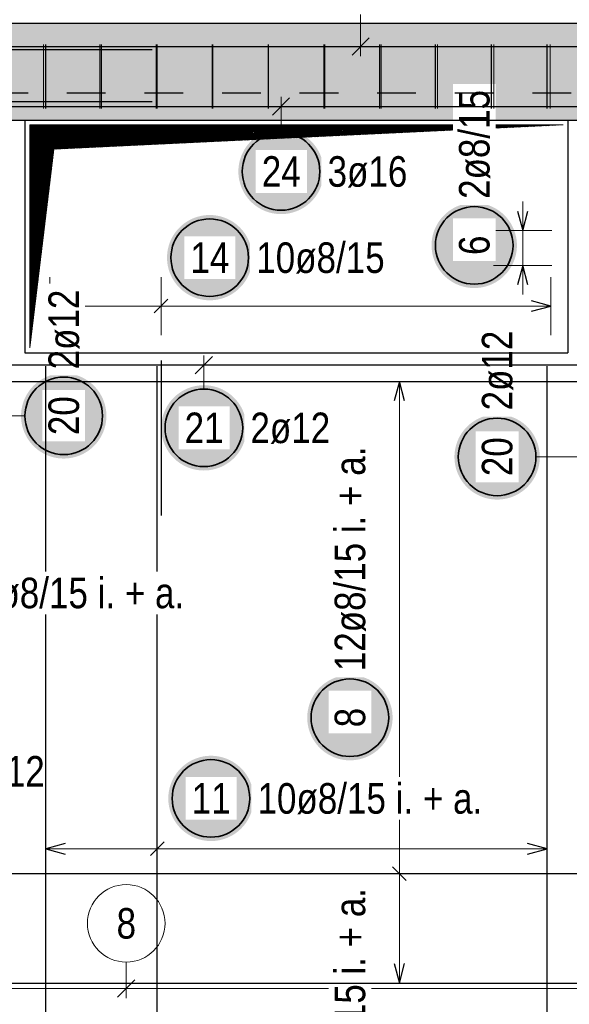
# Model space of a CAD drawing. Header units: millimetres. Extents: x -4.8 to 37.2, y -12 to 28.3.
# Tile 26 of 82: x 9.3 to 10.7, y 16.1 to 18.6. Entities that reach past the tile are written whole.
import ezdxf

# ---------------------------------------------------------------- set-up
doc = ezdxf.new("R2010")
doc.units = ezdxf.units.MM
doc.linetypes.add('HIDDEN', pattern=[0.375, 0.25, -0.125])
doc.layers.add('Achsen', color=7, linetype='Continuous', lineweight=20)
doc.layers.add('nplo Bewehrung', color=7, linetype='Continuous', lineweight=20)
doc.styles.add('Arial Narrow', font='ARIALN.TTF')

msp = doc.modelspace()

# ---------------------------------------------------------------- hatches: boundary and pattern name
at = {"lineweight": 13, "true_color": 0xd7ffd7}
msp.add_hatch(color=254, dxfattribs=at).paths.add_polyline_path([(23.126866, 18.3798), (23.126866, 18.6298), (8.622644, 18.6298), (8.622644, 18.3798)])
at = {"lineweight": 25, "true_color": 0xffffff}
for points in [[(10.08479, 18.247305), (10.084723, 18.251144), (10.084522, 18.254979), (10.084188, 18.258804), (10.08372, 18.262614), (10.083119, 18.266407), (10.082387, 18.270176), (10.081523, 18.273917), (10.080529, 18.277626), (10.079407, 18.281297), (10.078156, 18.284928), (10.076781, 18.288512), (10.07528, 18.292046), (10.073658, 18.295526), (10.071915, 18.298947), (10.070053, 18.302305), (10.068076, 18.305597), (10.065984, 18.308817), (10.063782, 18.311962), (10.061471, 18.315028), (10.059055, 18.318012), (10.056536, 18.32091), (10.053918, 18.323718), (10.051203, 18.326433), (10.048395, 18.329051), (10.045497, 18.33157), (10.042513, 18.333987), (10.039447, 18.336297), (10.036302, 18.3385), (10.033081, 18.340591), (10.02979, 18.342568), (10.026432, 18.34443), (10.023011, 18.346173), (10.019531, 18.347795), (10.015997, 18.349296), (10.012413, 18.350672), (10.008782, 18.351922), (10.00511, 18.353044), (10.001402, 18.354038), (9.997661, 18.354902), (9.993892, 18.355634), (9.990099, 18.356235), (9.986288, 18.356703), (9.982463, 18.357037), (9.978629, 18.357238), (9.97479, 18.357305), (9.970951, 18.357238), (9.967117, 18.357037), (9.963292, 18.356703), (9.959481, 18.356235), (9.955689, 18.355634), (9.95192, 18.354902), (9.948179, 18.354038), (9.94447, 18.353044), (9.940798, 18.351922), (9.937168, 18.350672), (9.933584, 18.349296), (9.930049, 18.347795), (9.926569, 18.346173), (9.923148, 18.34443), (9.91979, 18.342568), (9.916499, 18.340591), (9.913279, 18.3385), (9.910134, 18.336297), (9.907068, 18.333987), (9.904084, 18.33157), (9.901186, 18.329051), (9.898378, 18.326433), (9.895663, 18.323718), (9.893044, 18.32091), (9.890525, 18.318012), (9.888109, 18.315028), (9.885798, 18.311962), (9.883596, 18.308817), (9.881505, 18.305597), (9.879527, 18.302305), (9.877666, 18.298947), (9.875923, 18.295526), (9.8743, 18.292046), (9.8728, 18.288512), (9.871424, 18.284928), (9.870174, 18.281297), (9.869051, 18.277626), (9.868058, 18.273917), (9.867194, 18.270176), (9.866461, 18.266407), (9.865861, 18.262614), (9.865393, 18.258804), (9.865058, 18.254979), (9.864857, 18.251144), (9.86479, 18.247305), (9.864857, 18.243466), (9.865058, 18.239632), (9.865393, 18.235807), (9.865861, 18.231996), (9.866461, 18.228204), (9.867194, 18.224435), (9.868058, 18.220694), (9.869051, 18.216985), (9.870174, 18.213314), (9.871424, 18.209683), (9.8728, 18.206099), (9.8743, 18.202564), (9.875923, 18.199085), (9.877666, 18.195664), (9.879527, 18.192305), (9.881505, 18.189014), (9.883596, 18.185794), (9.885798, 18.182649), (9.888109, 18.179583), (9.890525, 18.176599), (9.893044, 18.173701), (9.895663, 18.170893), (9.898378, 18.168178), (9.901186, 18.16556), (9.904084, 18.163041), (9.907068, 18.160624), (9.910134, 18.158314), (9.913279, 18.156111), (9.916499, 18.15402), (9.91979, 18.152043), (9.923148, 18.150181), (9.926569, 18.148438), (9.930049, 18.146815), (9.933584, 18.145315), (9.937168, 18.143939), (9.940798, 18.142689), (9.94447, 18.141567), (9.948179, 18.140573), (9.95192, 18.139709), (9.955689, 18.138977), (9.959481, 18.138376), (9.963292, 18.137908), (9.967117, 18.137573), (9.970951, 18.137372), (9.97479, 18.137305), (9.978629, 18.137372), (9.982463, 18.137573), (9.986288, 18.137908), (9.990099, 18.138376), (9.993892, 18.138977), (9.997661, 18.139709), (10.001402, 18.140573), (10.00511, 18.141567), (10.008782, 18.142689), (10.012413, 18.143939), (10.015997, 18.145315), (10.019531, 18.146815), (10.023011, 18.148438), (10.026432, 18.150181), (10.02979, 18.152043), (10.033081, 18.15402), (10.036302, 18.156111), (10.039447, 18.158314), (10.042513, 18.160624), (10.045497, 18.163041), (10.048395, 18.16556), (10.051203, 18.168178), (10.053918, 18.170893), (10.056536, 18.173701), (10.059055, 18.176599), (10.061471, 18.179583), (10.063782, 18.182649), (10.065984, 18.185794), (10.068076, 18.189014), (10.070053, 18.192305), (10.071915, 18.195664), (10.073658, 18.199085), (10.07528, 18.202564), (10.076781, 18.206099), (10.078156, 18.209683), (10.079407, 18.213314), (10.080529, 18.216985), (10.081523, 18.220694), (10.082387, 18.224435), (10.083119, 18.228204), (10.08372, 18.231996), (10.084188, 18.235807), (10.084522, 18.239632)], [(10.582824, 18.056606), (10.582757, 18.060445), (10.582556, 18.064279), (10.582221, 18.068104), (10.581753, 18.071915), (10.581153, 18.075707), (10.58042, 18.079476), (10.579556, 18.083218), (10.578562, 18.086926), (10.57744, 18.090598), (10.57619, 18.094228), (10.574814, 18.097813), (10.573314, 18.101347), (10.571691, 18.104827), (10.569948, 18.108248), (10.568086, 18.111606), (10.566109, 18.114897), (10.564018, 18.118117), (10.561816, 18.121263), (10.559505, 18.124329), (10.557089, 18.127313), (10.55457, 18.130211), (10.551951, 18.133019), (10.549236, 18.135734), (10.546428, 18.138352), (10.54353, 18.140871), (10.540546, 18.143287), (10.53748, 18.145598), (10.534335, 18.1478), (10.531115, 18.149891), (10.527824, 18.151869), (10.524466, 18.15373), (10.521044, 18.155473), (10.517565, 18.157096), (10.51403, 18.158596), (10.510446, 18.159972), (10.506816, 18.161222), (10.503144, 18.162345), (10.499435, 18.163339), (10.495694, 18.164202), (10.491925, 18.164935), (10.488133, 18.165536), (10.484322, 18.166004), (10.480497, 18.166338), (10.476663, 18.166539), (10.472824, 18.166606), (10.468985, 18.166539), (10.46515, 18.166338), (10.461326, 18.166004), (10.457515, 18.165536), (10.453722, 18.164935), (10.449953, 18.164202), (10.446212, 18.163339), (10.442504, 18.162345), (10.438832, 18.161222), (10.435201, 18.159972), (10.431617, 18.158596), (10.428083, 18.157096), (10.424603, 18.155473), (10.421182, 18.15373), (10.417824, 18.151869), (10.414533, 18.149891), (10.411312, 18.1478), (10.408167, 18.145598), (10.405101, 18.143287), (10.402117, 18.140871), (10.399219, 18.138352), (10.396411, 18.135734), (10.393696, 18.133019), (10.391078, 18.130211), (10.388559, 18.127313), (10.386142, 18.124329), (10.383832, 18.121263), (10.38163, 18.118117), (10.379538, 18.114897), (10.377561, 18.111606), (10.375699, 18.108248), (10.373956, 18.104827), (10.372334, 18.101347), (10.370833, 18.097813), (10.369457, 18.094228), (10.368207, 18.090598), (10.367085, 18.086926), (10.366091, 18.083218), (10.365227, 18.079476), (10.364495, 18.075707), (10.363894, 18.071915), (10.363426, 18.068104), (10.363092, 18.064279), (10.362891, 18.060445), (10.362824, 18.056606), (10.362891, 18.052767), (10.363092, 18.048933), (10.363426, 18.045108), (10.363894, 18.041297), (10.364495, 18.037505), (10.365227, 18.033736), (10.366091, 18.029995), (10.367085, 18.026286), (10.368207, 18.022614), (10.369457, 18.018984), (10.370833, 18.015399), (10.372334, 18.011865), (10.373956, 18.008385), (10.375699, 18.004964), (10.377561, 18.001606), (10.379538, 17.998315), (10.38163, 17.995095), (10.383832, 17.99195), (10.386142, 17.988883), (10.388559, 17.9859), (10.391078, 17.983002), (10.393696, 17.980194), (10.396411, 17.977479), (10.399219, 17.97486), (10.402117, 17.972341), (10.405101, 17.969925), (10.408167, 17.967614), (10.411312, 17.965412), (10.414533, 17.963321), (10.417824, 17.961343), (10.421182, 17.959482), (10.424603, 17.957739), (10.428083, 17.956116), (10.431617, 17.954616), (10.435201, 17.95324), (10.438832, 17.95199), (10.442504, 17.950867), (10.446212, 17.949874), (10.449953, 17.94901), (10.453722, 17.948277), (10.457515, 17.947677), (10.461326, 17.947209), (10.46515, 17.946874), (10.468985, 17.946673), (10.472824, 17.946606), (10.476663, 17.946673), (10.480497, 17.946874), (10.484322, 17.947209), (10.488133, 17.947677), (10.491925, 17.948277), (10.495694, 17.94901), (10.499435, 17.949874), (10.503144, 17.950867), (10.506816, 17.95199), (10.510446, 17.95324), (10.51403, 17.954616), (10.517565, 17.956116), (10.521044, 17.957739), (10.524466, 17.959482), (10.527824, 17.961343), (10.531115, 17.963321), (10.534335, 17.965412), (10.53748, 17.967614), (10.540546, 17.969925), (10.54353, 17.972341), (10.546428, 17.97486), (10.549236, 17.977479), (10.551951, 17.980194), (10.55457, 17.983002), (10.557089, 17.9859), (10.559505, 17.988883), (10.561816, 17.99195), (10.564018, 17.995095), (10.566109, 17.998315), (10.568086, 18.001606), (10.569948, 18.004964), (10.571691, 18.008385), (10.573314, 18.011865), (10.574814, 18.015399), (10.57619, 18.018984), (10.57744, 18.022614), (10.578562, 18.026286), (10.579556, 18.029995), (10.58042, 18.033736), (10.581153, 18.037505), (10.581753, 18.041297), (10.582221, 18.045108), (10.582556, 18.048933)], [(9.900852, 18.025), (9.900785, 18.028839), (9.900584, 18.032673), (9.900249, 18.036498), (9.899781, 18.040309), (9.89918, 18.044101), (9.898448, 18.04787), (9.897584, 18.051611), (9.89659, 18.05532), (9.895468, 18.058992), (9.894218, 18.062622), (9.892842, 18.066207), (9.891342, 18.069741), (9.889719, 18.073221), (9.887976, 18.076642), (9.886114, 18.08), (9.884137, 18.083291), (9.882046, 18.086511), (9.879843, 18.089656), (9.877533, 18.092723), (9.875116, 18.095707), (9.872598, 18.098604), (9.869979, 18.101412), (9.867264, 18.104127), (9.864456, 18.106746), (9.861558, 18.109265), (9.858574, 18.111681), (9.855508, 18.113992), (9.852363, 18.116194), (9.849143, 18.118285), (9.845852, 18.120263), (9.842493, 18.122124), (9.839072, 18.123867), (9.835593, 18.12549), (9.832058, 18.12699), (9.828474, 18.128366), (9.824843, 18.129616), (9.821172, 18.130739), (9.817463, 18.131733), (9.813722, 18.132596), (9.809953, 18.133329), (9.806161, 18.133929), (9.80235, 18.134397), (9.798525, 18.134732), (9.794691, 18.134933), (9.790852, 18.135), (9.787013, 18.134933), (9.783178, 18.134732), (9.779353, 18.134397), (9.775543, 18.133929), (9.77175, 18.133329), (9.767981, 18.132596), (9.76424, 18.131733), (9.760531, 18.130739), (9.75686, 18.129616), (9.753229, 18.128366), (9.749645, 18.12699), (9.746111, 18.12549), (9.742631, 18.123867), (9.73921, 18.122124), (9.735852, 18.120263), (9.73256, 18.118285), (9.72934, 18.116194), (9.726195, 18.113992), (9.723129, 18.111681), (9.720145, 18.109265), (9.717247, 18.106746), (9.714439, 18.104127), (9.711724, 18.101412), (9.709106, 18.098604), (9.706587, 18.095707), (9.70417, 18.092723), (9.70186, 18.089656), (9.699657, 18.086511), (9.697566, 18.083291), (9.695589, 18.08), (9.693727, 18.076642), (9.691984, 18.073221), (9.690362, 18.069741), (9.688861, 18.066207), (9.687485, 18.062622), (9.686235, 18.058992), (9.685113, 18.05532), (9.684119, 18.051611), (9.683255, 18.04787), (9.682523, 18.044101), (9.681922, 18.040309), (9.681454, 18.036498), (9.68112, 18.032673), (9.680919, 18.028839), (9.680852, 18.025), (9.680919, 18.021161), (9.68112, 18.017327), (9.681454, 18.013502), (9.681922, 18.009691), (9.682523, 18.005899), (9.683255, 18.00213), (9.684119, 17.998389), (9.685113, 17.99468), (9.686235, 17.991008), (9.687485, 17.987378), (9.688861, 17.983793), (9.690362, 17.980259), (9.691984, 17.976779), (9.693727, 17.973358), (9.695589, 17.97), (9.697566, 17.966709), (9.699657, 17.963489), (9.70186, 17.960344), (9.70417, 17.957277), (9.706587, 17.954293), (9.709106, 17.951396), (9.711724, 17.948588), (9.714439, 17.945873), (9.717247, 17.943254), (9.720145, 17.940735), (9.723129, 17.938319), (9.726195, 17.936008), (9.72934, 17.933806), (9.73256, 17.931715), (9.735852, 17.929737), (9.73921, 17.927876), (9.742631, 17.926133), (9.746111, 17.92451), (9.749645, 17.92301), (9.753229, 17.921634), (9.75686, 17.920384), (9.760531, 17.919261), (9.76424, 17.918267), (9.767981, 17.917404), (9.77175, 17.916671), (9.775543, 17.916071), (9.779353, 17.915603), (9.783178, 17.915268), (9.787013, 17.915067), (9.790852, 17.915), (9.794691, 17.915067), (9.798525, 17.915268), (9.80235, 17.915603), (9.806161, 17.916071), (9.809953, 17.916671), (9.813722, 17.917404), (9.817463, 17.918267), (9.821172, 17.919261), (9.824843, 17.920384), (9.828474, 17.921634), (9.832058, 17.92301), (9.835593, 17.92451), (9.839072, 17.926133), (9.842493, 17.927876), (9.845852, 17.929737), (9.849143, 17.931715), (9.852363, 17.933806), (9.855508, 17.936008), (9.858574, 17.938319), (9.861558, 17.940735), (9.864456, 17.943254), (9.867264, 17.945873), (9.869979, 17.948588), (9.872598, 17.951396), (9.875116, 17.954293), (9.877533, 17.957277), (9.879843, 17.960344), (9.882046, 17.963489), (9.884137, 17.966709), (9.886114, 17.97), (9.887976, 17.973358), (9.889719, 17.976779), (9.891342, 17.980259), (9.892842, 17.983793), (9.894218, 17.987378), (9.895468, 17.991008), (9.89659, 17.99468), (9.897584, 17.998389), (9.898448, 18.00213), (9.89918, 18.005899), (9.899781, 18.009691), (9.900249, 18.013502), (9.900584, 18.017327)], [(9.524587, 17.616783), (9.52452, 17.620622), (9.524319, 17.624456), (9.523984, 17.628281), (9.523516, 17.632092), (9.522916, 17.635884), (9.522183, 17.639653), (9.52132, 17.643394), (9.520326, 17.647103), (9.519203, 17.650775), (9.517953, 17.654405), (9.516577, 17.65799), (9.515077, 17.661524), (9.513454, 17.665004), (9.511711, 17.668425), (9.50985, 17.671783), (9.507872, 17.675074), (9.505781, 17.678294), (9.503579, 17.681439), (9.501268, 17.684506), (9.498852, 17.68749), (9.496333, 17.690387), (9.493714, 17.693195), (9.490999, 17.69591), (9.488191, 17.698529), (9.485294, 17.701048), (9.48231, 17.703464), (9.479243, 17.705775), (9.476098, 17.707977), (9.472878, 17.710068), (9.469587, 17.712046), (9.466229, 17.713907), (9.462808, 17.71565), (9.459328, 17.717273), (9.455794, 17.718773), (9.452209, 17.720149), (9.448579, 17.721399), (9.444907, 17.722522), (9.441198, 17.723516), (9.437457, 17.724379), (9.433688, 17.725112), (9.429896, 17.725712), (9.426085, 17.72618), (9.42226, 17.726515), (9.418426, 17.726716), (9.414587, 17.726783), (9.410748, 17.726716), (9.406914, 17.726515), (9.403089, 17.72618), (9.399278, 17.725712), (9.395486, 17.725112), (9.391717, 17.724379), (9.387976, 17.723516), (9.384267, 17.722522), (9.380595, 17.721399), (9.376965, 17.720149), (9.37338, 17.718773), (9.369846, 17.717273), (9.366366, 17.71565), (9.362945, 17.713907), (9.359587, 17.712046), (9.356296, 17.710068), (9.353076, 17.707977), (9.349931, 17.705775), (9.346864, 17.703464), (9.34388, 17.701048), (9.340983, 17.698529), (9.338175, 17.69591), (9.33546, 17.693195), (9.332841, 17.690387), (9.330322, 17.68749), (9.327906, 17.684506), (9.325595, 17.681439), (9.323393, 17.678294), (9.321302, 17.675074), (9.319324, 17.671783), (9.317463, 17.668425), (9.31572, 17.665004), (9.314097, 17.661524), (9.312597, 17.65799), (9.311221, 17.654405), (9.309971, 17.650775), (9.308848, 17.647103), (9.307854, 17.643394), (9.306991, 17.639653), (9.306258, 17.635884), (9.305658, 17.632092), (9.30519, 17.628281), (9.304855, 17.624456), (9.304654, 17.620622), (9.304587, 17.616783), (9.304654, 17.612944), (9.304855, 17.60911), (9.30519, 17.605285), (9.305658, 17.601474), (9.306258, 17.597682), (9.306991, 17.593913), (9.307854, 17.590172), (9.308848, 17.586463), (9.309971, 17.582791), (9.311221, 17.579161), (9.312597, 17.575576), (9.314097, 17.572042), (9.31572, 17.568562), (9.317463, 17.565141), (9.319324, 17.561783), (9.321302, 17.558492), (9.323393, 17.555272), (9.325595, 17.552127), (9.327906, 17.54906), (9.330322, 17.546076), (9.332841, 17.543179), (9.33546, 17.540371), (9.338175, 17.537656), (9.340983, 17.535037), (9.34388, 17.532518), (9.346864, 17.530102), (9.349931, 17.527791), (9.353076, 17.525589), (9.356296, 17.523498), (9.359587, 17.52152), (9.362945, 17.519659), (9.366366, 17.517916), (9.369846, 17.516293), (9.37338, 17.514793), (9.376965, 17.513417), (9.380595, 17.512167), (9.384267, 17.511044), (9.387976, 17.51005), (9.391717, 17.509187), (9.395486, 17.508454), (9.399278, 17.507853), (9.403089, 17.507386), (9.406914, 17.507051), (9.410748, 17.50685), (9.414587, 17.506783), (9.418426, 17.50685), (9.42226, 17.507051), (9.426085, 17.507386), (9.429896, 17.507853), (9.433688, 17.508454), (9.437457, 17.509187), (9.441198, 17.51005), (9.444907, 17.511044), (9.448579, 17.512167), (9.452209, 17.513417), (9.455794, 17.514793), (9.459328, 17.516293), (9.462808, 17.517916), (9.466229, 17.519659), (9.469587, 17.52152), (9.472878, 17.523498), (9.476098, 17.525589), (9.479243, 17.527791), (9.48231, 17.530102), (9.485294, 17.532518), (9.488191, 17.535037), (9.490999, 17.537656), (9.493714, 17.540371), (9.496333, 17.543179), (9.498852, 17.546076), (9.501268, 17.54906), (9.503579, 17.552127), (9.505781, 17.555272), (9.507872, 17.558492), (9.50985, 17.561783), (9.511711, 17.565141), (9.513454, 17.568562), (9.515077, 17.572042), (9.516577, 17.575576), (9.517953, 17.579161), (9.519203, 17.582791), (9.520326, 17.586463), (9.52132, 17.590172), (9.522183, 17.593913), (9.522916, 17.597682), (9.523516, 17.601474), (9.523984, 17.605285), (9.524319, 17.60911)], [(9.885843, 17.585915), (9.885776, 17.589754), (9.885575, 17.593588), (9.88524, 17.597413), (9.884772, 17.601224), (9.884172, 17.605016), (9.883439, 17.608785), (9.882575, 17.612526), (9.881582, 17.616235), (9.880459, 17.619907), (9.879209, 17.623537), (9.877833, 17.627122), (9.876333, 17.630656), (9.87471, 17.634136), (9.872967, 17.637557), (9.871106, 17.640915), (9.869128, 17.644206), (9.867037, 17.647426), (9.864835, 17.650571), (9.862524, 17.653638), (9.860108, 17.656621), (9.857589, 17.659519), (9.85497, 17.662327), (9.852255, 17.665042), (9.849447, 17.667661), (9.846549, 17.67018), (9.843566, 17.672596), (9.840499, 17.674907), (9.837354, 17.677109), (9.834134, 17.6792), (9.830843, 17.681178), (9.827485, 17.683039), (9.824064, 17.684782), (9.820584, 17.686405), (9.817049, 17.687905), (9.813465, 17.689281), (9.809835, 17.690531), (9.806163, 17.691654), (9.802454, 17.692647), (9.798713, 17.693511), (9.794944, 17.694244), (9.791152, 17.694844), (9.787341, 17.695312), (9.783516, 17.695647), (9.779682, 17.695848), (9.775843, 17.695915), (9.772004, 17.695848), (9.76817, 17.695647), (9.764345, 17.695312), (9.760534, 17.694844), (9.756741, 17.694244), (9.752972, 17.693511), (9.749231, 17.692647), (9.745523, 17.691654), (9.741851, 17.690531), (9.738221, 17.689281), (9.734636, 17.687905), (9.731102, 17.686405), (9.727622, 17.684782), (9.724201, 17.683039), (9.720843, 17.681178), (9.717552, 17.6792), (9.714332, 17.677109), (9.711186, 17.674907), (9.70812, 17.672596), (9.705136, 17.67018), (9.702238, 17.667661), (9.69943, 17.665042), (9.696715, 17.662327), (9.694097, 17.659519), (9.691578, 17.656621), (9.689162, 17.653638), (9.686851, 17.650571), (9.684649, 17.647426), (9.682557, 17.644206), (9.68058, 17.640915), (9.678719, 17.637557), (9.676975, 17.634136), (9.675353, 17.630656), (9.673853, 17.627122), (9.672477, 17.623537), (9.671227, 17.619907), (9.670104, 17.616235), (9.66911, 17.612526), (9.668247, 17.608785), (9.667514, 17.605016), (9.666913, 17.601224), (9.666445, 17.597413), (9.666111, 17.593588), (9.66591, 17.589754), (9.665843, 17.585915), (9.66591, 17.582076), (9.666111, 17.578242), (9.666445, 17.574417), (9.666913, 17.570606), (9.667514, 17.566813), (9.668247, 17.563044), (9.66911, 17.559303), (9.670104, 17.555595), (9.671227, 17.551923), (9.672477, 17.548293), (9.673853, 17.544708), (9.675353, 17.541174), (9.676975, 17.537694), (9.678719, 17.534273), (9.68058, 17.530915), (9.682557, 17.527624), (9.684649, 17.524404), (9.686851, 17.521258), (9.689162, 17.518192), (9.691578, 17.515208), (9.694097, 17.51231), (9.696715, 17.509502), (9.69943, 17.506787), (9.702238, 17.504169), (9.705136, 17.50165), (9.70812, 17.499234), (9.711186, 17.496923), (9.714332, 17.494721), (9.717552, 17.492629), (9.720843, 17.490652), (9.724201, 17.488791), (9.727622, 17.487047), (9.731102, 17.485425), (9.734636, 17.483925), (9.738221, 17.482549), (9.741851, 17.481299), (9.745523, 17.480176), (9.749231, 17.479182), (9.752972, 17.478319), (9.756741, 17.477586), (9.760534, 17.476985), (9.764345, 17.476517), (9.76817, 17.476183), (9.772004, 17.475982), (9.775843, 17.475915), (9.779682, 17.475982), (9.783516, 17.476183), (9.787341, 17.476517), (9.791152, 17.476985), (9.794944, 17.477586), (9.798713, 17.478319), (9.802454, 17.479182), (9.806163, 17.480176), (9.809835, 17.481299), (9.813465, 17.482549), (9.817049, 17.483925), (9.820584, 17.485425), (9.824064, 17.487047), (9.827485, 17.488791), (9.830843, 17.490652), (9.834134, 17.492629), (9.837354, 17.494721), (9.840499, 17.496923), (9.843566, 17.499234), (9.846549, 17.50165), (9.849447, 17.504169), (9.852255, 17.506787), (9.85497, 17.509502), (9.857589, 17.51231), (9.860108, 17.515208), (9.862524, 17.518192), (9.864835, 17.521258), (9.867037, 17.524404), (9.869128, 17.527624), (9.871106, 17.530915), (9.872967, 17.534273), (9.87471, 17.537694), (9.876333, 17.541174), (9.877833, 17.544708), (9.879209, 17.548293), (9.880459, 17.551923), (9.881582, 17.555595), (9.882575, 17.559303), (9.883439, 17.563044), (9.884172, 17.566813), (9.884772, 17.570606), (9.88524, 17.574417), (9.885575, 17.578242)], [(10.641788, 17.510907), (10.641721, 17.514746), (10.64152, 17.518581), (10.641185, 17.522405), (10.640717, 17.526216), (10.640116, 17.530009), (10.639384, 17.533778), (10.63852, 17.537519), (10.637526, 17.541227), (10.636404, 17.544899), (10.635154, 17.54853), (10.633778, 17.552114), (10.632278, 17.555648), (10.630655, 17.559128), (10.628912, 17.562549), (10.62705, 17.565907), (10.625073, 17.569198), (10.622982, 17.572419), (10.620779, 17.575564), (10.618469, 17.57863), (10.616052, 17.581614), (10.613533, 17.584512), (10.610915, 17.58732), (10.6082, 17.590035), (10.605392, 17.592653), (10.602494, 17.595172), (10.59951, 17.597589), (10.596444, 17.599899), (10.593299, 17.602101), (10.590079, 17.604193), (10.586788, 17.60617), (10.583429, 17.608032), (10.580008, 17.609775), (10.576529, 17.611397), (10.572994, 17.612898), (10.56941, 17.614274), (10.565779, 17.615524), (10.562108, 17.616646), (10.558399, 17.61764), (10.554658, 17.618504), (10.550889, 17.619236), (10.547097, 17.619837), (10.543286, 17.620305), (10.539461, 17.620639), (10.535627, 17.62084), (10.531788, 17.620907), (10.527949, 17.62084), (10.524114, 17.620639), (10.520289, 17.620305), (10.516479, 17.619837), (10.512686, 17.619236), (10.508917, 17.618504), (10.505176, 17.61764), (10.501467, 17.616646), (10.497796, 17.615524), (10.494165, 17.614274), (10.490581, 17.612898), (10.487047, 17.611397), (10.483567, 17.609775), (10.480146, 17.608032), (10.476788, 17.60617), (10.473496, 17.604193), (10.470276, 17.602101), (10.467131, 17.599899), (10.464065, 17.597589), (10.461081, 17.595172), (10.458183, 17.592653), (10.455375, 17.590035), (10.45266, 17.58732), (10.450042, 17.584512), (10.447523, 17.581614), (10.445106, 17.57863), (10.442796, 17.575564), (10.440593, 17.572419), (10.438502, 17.569198), (10.436525, 17.565907), (10.434663, 17.562549), (10.43292, 17.559128), (10.431298, 17.555648), (10.429797, 17.552114), (10.428421, 17.54853), (10.427171, 17.544899), (10.426049, 17.541227), (10.425055, 17.537519), (10.424191, 17.533778), (10.423459, 17.530009), (10.422858, 17.526216), (10.42239, 17.522405), (10.422056, 17.518581), (10.421855, 17.514746), (10.421788, 17.510907), (10.421855, 17.507068), (10.422056, 17.503234), (10.42239, 17.499409), (10.422858, 17.495598), (10.423459, 17.491806), (10.424191, 17.488037), (10.425055, 17.484296), (10.426049, 17.480587), (10.427171, 17.476915), (10.428421, 17.473285), (10.429797, 17.469701), (10.431298, 17.466166), (10.43292, 17.462687), (10.434663, 17.459265), (10.436525, 17.455907), (10.438502, 17.452616), (10.440593, 17.449396), (10.442796, 17.446251), (10.445106, 17.443185), (10.447523, 17.440201), (10.450042, 17.437303), (10.45266, 17.434495), (10.455375, 17.43178), (10.458183, 17.429161), (10.461081, 17.426642), (10.464065, 17.424226), (10.467131, 17.421915), (10.470276, 17.419713), (10.473496, 17.417622), (10.476788, 17.415645), (10.480146, 17.413783), (10.483567, 17.41204), (10.487047, 17.410417), (10.490581, 17.408917), (10.494165, 17.407541), (10.497796, 17.406291), (10.501467, 17.405169), (10.505176, 17.404175), (10.508917, 17.403311), (10.512686, 17.402579), (10.516479, 17.401978), (10.520289, 17.40151), (10.524114, 17.401175), (10.527949, 17.400974), (10.531788, 17.400907), (10.535627, 17.400974), (10.539461, 17.401175), (10.543286, 17.40151), (10.547097, 17.401978), (10.550889, 17.402579), (10.554658, 17.403311), (10.558399, 17.404175), (10.562108, 17.405169), (10.565779, 17.406291), (10.56941, 17.407541), (10.572994, 17.408917), (10.576529, 17.410417), (10.580008, 17.41204), (10.583429, 17.413783), (10.586788, 17.415645), (10.590079, 17.417622), (10.593299, 17.419713), (10.596444, 17.421915), (10.59951, 17.424226), (10.602494, 17.426642), (10.605392, 17.429161), (10.6082, 17.43178), (10.610915, 17.434495), (10.613533, 17.437303), (10.616052, 17.440201), (10.618469, 17.443185), (10.620779, 17.446251), (10.622982, 17.449396), (10.625073, 17.452616), (10.62705, 17.455907), (10.628912, 17.459265), (10.630655, 17.462687), (10.632278, 17.466166), (10.633778, 17.469701), (10.635154, 17.473285), (10.636404, 17.476915), (10.637526, 17.480587), (10.63852, 17.484296), (10.639384, 17.488037), (10.640116, 17.491806), (10.640717, 17.495598), (10.641185, 17.499409), (10.64152, 17.503234)], [(10.262319, 16.83823), (10.262252, 16.842069), (10.262051, 16.845903), (10.261716, 16.849728), (10.261248, 16.853539), (10.260648, 16.857332), (10.259915, 16.861101), (10.259051, 16.864842), (10.258058, 16.86855), (10.256935, 16.872222), (10.255685, 16.875852), (10.254309, 16.879437), (10.252809, 16.882971), (10.251186, 16.886451), (10.249443, 16.889872), (10.247582, 16.89323), (10.245604, 16.896521), (10.243513, 16.899741), (10.241311, 16.902887), (10.239, 16.905953), (10.236584, 16.908937), (10.234065, 16.911835), (10.231446, 16.914643), (10.228731, 16.917358), (10.225923, 16.919976), (10.223026, 16.922495), (10.220042, 16.924911), (10.216975, 16.927222), (10.21383, 16.929424), (10.21061, 16.931516), (10.207319, 16.933493), (10.203961, 16.935354), (10.20054, 16.937098), (10.19706, 16.93872), (10.193526, 16.94022), (10.189941, 16.941596), (10.186311, 16.942846), (10.182639, 16.943969), (10.17893, 16.944963), (10.175189, 16.945826), (10.17142, 16.946559), (10.167628, 16.94716), (10.163817, 16.947628), (10.159992, 16.947962), (10.156158, 16.948163), (10.152319, 16.94823), (10.14848, 16.948163), (10.144646, 16.947962), (10.140821, 16.947628), (10.13701, 16.94716), (10.133218, 16.946559), (10.129449, 16.945826), (10.125708, 16.944963), (10.121999, 16.943969), (10.118327, 16.942846), (10.114697, 16.941596), (10.111112, 16.94022), (10.107578, 16.93872), (10.104098, 16.937098), (10.100677, 16.935354), (10.097319, 16.933493), (10.094028, 16.931516), (10.090808, 16.929424), (10.087663, 16.927222), (10.084596, 16.924911), (10.081612, 16.922495), (10.078715, 16.919976), (10.075907, 16.917358), (10.073192, 16.914643), (10.070573, 16.911835), (10.068054, 16.908937), (10.065638, 16.905953), (10.063327, 16.902887), (10.061125, 16.899741), (10.059034, 16.896521), (10.057056, 16.89323), (10.055195, 16.889872), (10.053452, 16.886451), (10.051829, 16.882971), (10.050329, 16.879437), (10.048953, 16.875852), (10.047703, 16.872222), (10.04658, 16.86855), (10.045586, 16.864842), (10.044723, 16.861101), (10.04399, 16.857332), (10.043389, 16.853539), (10.042922, 16.849728), (10.042587, 16.845903), (10.042386, 16.842069), (10.042319, 16.83823), (10.042386, 16.834391), (10.042587, 16.830557), (10.042922, 16.826732), (10.043389, 16.822921), (10.04399, 16.819129), (10.044723, 16.81536), (10.045586, 16.811619), (10.04658, 16.80791), (10.047703, 16.804238), (10.048953, 16.800608), (10.050329, 16.797024), (10.051829, 16.793489), (10.053452, 16.790009), (10.055195, 16.786588), (10.057056, 16.78323), (10.059034, 16.779939), (10.061125, 16.776719), (10.063327, 16.773574), (10.065638, 16.770508), (10.068054, 16.767524), (10.070573, 16.764626), (10.073192, 16.761818), (10.075907, 16.759103), (10.078715, 16.756484), (10.081612, 16.753965), (10.084596, 16.751549), (10.087663, 16.749238), (10.090808, 16.747036), (10.094028, 16.744945), (10.097319, 16.742967), (10.100677, 16.741106), (10.104098, 16.739363), (10.107578, 16.73774), (10.111112, 16.73624), (10.114697, 16.734864), (10.118327, 16.733614), (10.121999, 16.732491), (10.125708, 16.731498), (10.129449, 16.730634), (10.133218, 16.729901), (10.13701, 16.729301), (10.140821, 16.728833), (10.144646, 16.728498), (10.14848, 16.728297), (10.152319, 16.72823), (10.156158, 16.728297), (10.159992, 16.728498), (10.163817, 16.728833), (10.167628, 16.729301), (10.17142, 16.729901), (10.175189, 16.730634), (10.17893, 16.731498), (10.182639, 16.732491), (10.186311, 16.733614), (10.189941, 16.734864), (10.193526, 16.73624), (10.19706, 16.73774), (10.20054, 16.739363), (10.203961, 16.741106), (10.207319, 16.742967), (10.21061, 16.744945), (10.21383, 16.747036), (10.216975, 16.749238), (10.220042, 16.751549), (10.223026, 16.753965), (10.225923, 16.756484), (10.228731, 16.759103), (10.231446, 16.761818), (10.234065, 16.764626), (10.236584, 16.767524), (10.239, 16.770508), (10.241311, 16.773574), (10.243513, 16.776719), (10.245604, 16.779939), (10.247582, 16.78323), (10.249443, 16.786588), (10.251186, 16.790009), (10.252809, 16.793489), (10.254309, 16.797024), (10.255685, 16.800608), (10.256935, 16.804238), (10.258058, 16.80791), (10.259051, 16.811619), (10.259915, 16.81536), (10.260648, 16.819129), (10.261248, 16.822921), (10.261716, 16.826732), (10.262051, 16.830557)], [(9.904122, 16.630026), (9.904055, 16.633865), (9.903854, 16.637699), (9.90352, 16.641524), (9.903052, 16.645335), (9.902451, 16.649127), (9.901718, 16.652896), (9.900855, 16.656637), (9.899861, 16.660346), (9.898738, 16.664017), (9.897488, 16.667648), (9.896112, 16.671232), (9.894612, 16.674767), (9.89299, 16.678246), (9.891246, 16.681667), (9.889385, 16.685026), (9.887407, 16.688317), (9.885316, 16.691537), (9.883114, 16.694682), (9.880803, 16.697748), (9.878387, 16.700732), (9.875868, 16.70363), (9.87325, 16.706438), (9.870535, 16.709153), (9.867727, 16.711772), (9.864829, 16.71429), (9.861845, 16.716707), (9.858779, 16.719017), (9.855633, 16.72122), (9.852413, 16.723311), (9.849122, 16.725288), (9.845764, 16.72715), (9.842343, 16.728893), (9.838863, 16.730516), (9.835329, 16.732016), (9.831744, 16.733392), (9.828114, 16.734642), (9.824442, 16.735764), (9.820734, 16.736758), (9.816992, 16.737622), (9.813223, 16.738354), (9.809431, 16.738955), (9.80562, 16.739423), (9.801795, 16.739758), (9.797961, 16.739959), (9.794122, 16.740026), (9.790283, 16.739959), (9.786449, 16.739758), (9.782624, 16.739423), (9.778813, 16.738955), (9.775021, 16.738354), (9.771252, 16.737622), (9.767511, 16.736758), (9.763802, 16.735764), (9.76013, 16.734642), (9.7565, 16.733392), (9.752915, 16.732016), (9.749381, 16.730516), (9.745901, 16.728893), (9.74248, 16.72715), (9.739122, 16.725288), (9.735831, 16.723311), (9.732611, 16.72122), (9.729466, 16.719017), (9.726399, 16.716707), (9.723416, 16.71429), (9.720518, 16.711772), (9.71771, 16.709153), (9.714995, 16.706438), (9.712376, 16.70363), (9.709857, 16.700732), (9.707441, 16.697748), (9.70513, 16.694682), (9.702928, 16.691537), (9.700837, 16.688317), (9.698859, 16.685026), (9.696998, 16.681667), (9.695255, 16.678246), (9.693632, 16.674767), (9.692132, 16.671232), (9.690756, 16.667648), (9.689506, 16.664017), (9.688383, 16.660346), (9.68739, 16.656637), (9.686526, 16.652896), (9.685793, 16.649127), (9.685193, 16.645335), (9.684725, 16.641524), (9.68439, 16.637699), (9.684189, 16.633865), (9.684122, 16.630026), (9.684189, 16.626187), (9.68439, 16.622352), (9.684725, 16.618527), (9.685193, 16.614717), (9.685793, 16.610924), (9.686526, 16.607155), (9.68739, 16.603414), (9.688383, 16.599705), (9.689506, 16.596034), (9.690756, 16.592403), (9.692132, 16.588819), (9.693632, 16.585285), (9.695255, 16.581805), (9.696998, 16.578384), (9.698859, 16.575026), (9.700837, 16.571734), (9.702928, 16.568514), (9.70513, 16.565369), (9.707441, 16.562303), (9.709857, 16.559319), (9.712376, 16.556421), (9.714995, 16.553613), (9.71771, 16.550898), (9.720518, 16.54828), (9.723416, 16.545761), (9.726399, 16.543344), (9.729466, 16.541034), (9.732611, 16.538831), (9.735831, 16.53674), (9.739122, 16.534763), (9.74248, 16.532901), (9.745901, 16.531158), (9.749381, 16.529536), (9.752915, 16.528035), (9.7565, 16.526659), (9.76013, 16.525409), (9.763802, 16.524287), (9.767511, 16.523293), (9.771252, 16.522429), (9.775021, 16.521697), (9.778813, 16.521096), (9.782624, 16.520628), (9.786449, 16.520294), (9.790283, 16.520093), (9.794122, 16.520026), (9.797961, 16.520093), (9.801795, 16.520294), (9.80562, 16.520628), (9.809431, 16.521096), (9.813223, 16.521697), (9.816992, 16.522429), (9.820734, 16.523293), (9.824442, 16.524287), (9.828114, 16.525409), (9.831744, 16.526659), (9.835329, 16.528035), (9.838863, 16.529536), (9.842343, 16.531158), (9.845764, 16.532901), (9.849122, 16.534763), (9.852413, 16.53674), (9.855633, 16.538831), (9.858779, 16.541034), (9.861845, 16.543344), (9.864829, 16.545761), (9.867727, 16.54828), (9.870535, 16.550898), (9.87325, 16.553613), (9.875868, 16.556421), (9.878387, 16.559319), (9.880803, 16.562303), (9.883114, 16.565369), (9.885316, 16.568514), (9.887407, 16.571734), (9.889385, 16.575026), (9.891246, 16.578384), (9.89299, 16.581805), (9.894612, 16.585285), (9.896112, 16.588819), (9.897488, 16.592403), (9.898738, 16.596034), (9.899861, 16.599705), (9.900855, 16.603414), (9.901718, 16.607155), (9.902451, 16.610924), (9.903052, 16.614717), (9.90352, 16.618527), (9.903854, 16.622352)]]:
    msp.add_hatch(color=7, dxfattribs=at).paths.add_polyline_path(points)
at = {"layer": 'Achsen', "lineweight": 13}
h = msp.add_hatch(dxfattribs=at)
h.set_pattern_fill('Mau', color=6, scale=0.01, angle=45, style=0, pattern_type=2)
h.set_pattern_definition([(45, (0, 0), (-0.00183847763, 0.00183847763), [])])
h.paths.add_polyline_path([(9.326945, 17.7923), (9.389445, 18.3048), (10.701945, 18.3673), (9.326945, 18.3673)])

# ---------------------------------------------------------------- linework, layer by layer
at = {"color": 5, "linetype": 'Continuous', "lineweight": 18}
for p, q in [((10.179914, 18.652576), (10.179914, 18.5448)), ((9.97479, 18.347305), (9.97479, 18.4398)), ((10.597824, 18.1698), (10.597824, 17.9298)), ((10.522824, 18.0948), (10.672824, 18.0948)), ((10.672824, 18.0048), (10.522824, 18.0048)), ((9.378446, 17.975), (9.378446, 17.825)), ((9.665557, 17.825), (9.665557, 17.975)), ((10.670445, 17.825), (10.670445, 17.975)), ((10.670445, 17.9), (9.378446, 17.9)), ((9.775843, 17.685915), (9.775843, 17.7728)), ((10.354866, 17.7058), (10.204866, 17.7058)), ((10.279866, 17.7058), (10.279866, 16.153801)), ((9.314587, 17.616783), (9.2505, 17.616783)), ((10.631788, 17.510907), (10.781771, 17.510907)), ((9.368445, 16.575), (9.368445, 16.425)), ((9.655556, 16.575), (9.655556, 16.425)), ((10.660444, 16.425), (10.660444, 16.575))]:
    msp.add_line(p, q, dxfattribs=at)
at = {"color": 3, "linetype": 'Continuous', "lineweight": 25}
for p, q in [((8.922644, 18.6298), (14.859304, 18.6298)), ((8.709304, 18.5698), (13.309304, 18.5698)), ((9.368445, 18.4098), (9.368445, 18.5748)), ((9.512, 18.4098), (9.512, 18.5748)), ((9.655556, 18.4098), (9.655556, 18.5748)), ((9.799111, 18.4098), (9.799111, 18.5748)), ((9.942667, 18.4098), (9.942667, 18.5748)), ((10.086222, 18.4098), (10.086222, 18.5748)), ((10.157817, 18.547703), (10.202011, 18.591897)), ((10.229777, 18.4098), (10.229777, 18.5748)), ((10.373333, 18.4098), (10.373333, 18.5748)), ((10.660444, 18.4098), (10.660444, 18.5748)), ((8.642644, 18.5618), (9.642644, 18.5618)), ((8.642644, 18.4278), (9.642644, 18.4278)), ((9.996887, 18.436897), (9.952693, 18.392703)), ((9.314445, 18.3798), (9.314445, 17.7798)), ((10.714445, 18.3798), (10.714445, 17.7798)), ((10.584426, 18.1448), (10.597824, 18.0948)), ((10.597824, 18.0948), (10.611221, 18.1448)), ((10.597824, 18.0048), (10.584426, 17.9548)), ((10.611221, 17.9548), (10.597824, 18.0048)), ((9.428446, 17.913397), (9.378446, 17.9)), ((9.647879, 17.882322), (9.683234, 17.917678)), ((10.670445, 17.9), (10.620445, 17.913397)), ((9.378446, 17.9), (9.428446, 17.886603)), ((10.620445, 17.886603), (10.670445, 17.9)), ((9.665557, 17.7598), (9.665557, 17.3598)), ((9.79794, 17.769897), (9.753746, 17.725703)), ((9.314445, 17.7478), (8.814445, 17.7478)), ((9.655556, 15.4548), (9.655556, 17.7448)), ((10.660444, 15.4548), (10.660444, 17.7448)), ((11.214445, 17.7478), (10.714445, 17.7478)), ((10.279866, 17.7058), (10.266469, 17.6558)), ((10.293264, 17.6558), (10.279866, 17.7058)), ((9.418445, 16.513397), (9.368445, 16.5)), ((9.673233, 16.517678), (9.637878, 16.482322)), ((10.660444, 16.5), (10.610444, 16.513397)), ((9.368445, 16.5), (9.418445, 16.486603)), ((10.610444, 16.486603), (10.660444, 16.5)), ((10.297544, 16.418305), (10.262188, 16.45366)), ((10.266469, 16.203801), (10.279866, 16.153801)), ((10.279866, 16.153801), (10.293264, 16.203801))]:
    msp.add_line(p, q, dxfattribs=at)
at = {"color": 9, "linetype": 'Continuous', "lineweight": 0}
for p, q in [((9.57566, 16.207742), (9.57566, 16.1148)), ((9.553563, 16.117703), (9.597757, 16.161897)), ((17.312223, 16.139806), (8.882223, 16.1398))]:
    msp.add_line(p, q, dxfattribs=at)
at = {"color": 2, "linetype": 'Continuous', "lineweight": 35}
for centre in [(9.97479, 18.247305), (10.472824, 18.056606), (9.790852, 18.025), (9.414587, 17.616783), (9.775843, 17.585915), (10.531788, 17.510907), (10.152319, 16.83823), (9.794122, 16.630026)]:
    msp.add_circle(centre, 0.1, dxfattribs=at)
at = {"color": 9, "linetype": 'Continuous', "lineweight": 0}
msp.add_circle((9.57566, 16.307742), 0.1, dxfattribs=at)
at = {"layer": 'Achsen', "color": 6, "linetype": 'Continuous', "lineweight": 13}
for p, q in [((9.326945, 17.7923), (9.326945, 18.3673)), ((9.326945, 18.3673), (10.701945, 18.3673)), ((9.389445, 18.3048), (10.701945, 18.3673)), ((9.326945, 17.7923), (9.389445, 18.3048))]:
    msp.add_line(p, q, dxfattribs=at)
at = {"layer": 'nplo Bewehrung', "color": 9, "linetype": 'Continuous', "lineweight": 0}
for p, q in [((9.362121, 18.4098), (9.362121, 18.5748)), ((9.507279, 18.4098), (9.507279, 18.5748)), ((9.652438, 18.4098), (9.652438, 18.5748)), ((9.797597, 18.4098), (9.797597, 18.5748)), ((9.942756, 18.4098), (9.942756, 18.5748)), ((10.087915, 18.4098), (10.087915, 18.5748)), ((10.233074, 18.4098), (10.233074, 18.5748)), ((10.378233, 18.4098), (10.378233, 18.5748)), ((10.66855, 18.4098), (10.66855, 18.5748)), ((8.642644, 18.5618), (9.642644, 18.5618)), ((8.642644, 18.4278), (9.642644, 18.4278))]:
    msp.add_line(p, q, dxfattribs=at)

# ---------------------------------------------------------------- texts
at = {"color": 2, "lineweight": 35, "insert": (9.895843, 17.62529), "char_height": 0.07875, "attachment_point": 1, "line_spacing_factor": 0.9, "style": 'Arial Narrow', "bg_fill": 3, "box_fill_scale": 1.2, "bg_fill_color": 256, "bg_fill_true_color": 13158600, "bg_fill_transparency": 0}
msp.add_mtext('2ø12', dxfattribs=at)
at = {"color": 2, "lineweight": 35, "insert": (9.159987, 16.739375), "char_height": 0.07875, "attachment_point": 1, "rotation": 359.999999, "line_spacing_factor": 0.9, "style": 'Arial Narrow', "bg_fill": 3, "box_fill_scale": 1.2, "bg_fill_color": 256, "bg_fill_true_color": 13158600, "bg_fill_transparency": 0}
msp.add_mtext('4ø12', dxfattribs=at)
at = {"color": 9, "lineweight": 0, "insert": (9.550853, 16.347117), "char_height": 0.07875, "attachment_point": 1, "line_spacing_factor": 0.9, "style": 'Arial Narrow'}
msp.add_mtext('8', dxfattribs=at)

# ---------------------------------------------------------------- next in the draw order: texts
at = {"color": 2, "lineweight": 35, "char_height": 0.07875, "attachment_point": 1, "line_spacing_factor": 0.9, "style": 'Arial Narrow', "bg_fill": 3, "box_fill_scale": 1.2, "bg_fill_color": 256, "bg_fill_true_color": 13158600, "bg_fill_transparency": 0}
for s, insert, rotation in [('2ø8/15', (10.433449, 18.176606), 90), ('6', (10.433449, 18.0318), 90), ('2ø12', (9.375212, 17.736783), 90), ('2ø12', (10.492413, 17.630907), 90), ('20', (9.375212, 17.56717), 90), ('12ø8/15 i. + a.', (10.112944, 16.95823), 90), ('20', (10.492413, 17.461295), 90), ('8', (10.112944, 16.813424), 90), ('5ø8/15 i. + a.', (10.112945, 15.869788), 89.99973)]:
    msp.add_mtext(s, dxfattribs=dict(at, insert=insert, rotation=rotation))
for s, insert in [('24', (9.925178, 18.28668)), ('3ø16', (10.09479, 18.28668)), ('14', (9.741239, 18.064375)), ('10ø8/15', (9.910852, 18.064375)), ('21', (9.72623, 17.62529)), ('11', (9.74451, 16.669401)), ('10ø8/15 i. + a.', (9.914122, 16.669401))]:
    msp.add_mtext(s, dxfattribs=dict(at, insert=insert))

# ---------------------------------------------------------------- next in the draw order: linework, layer by layer
at = {"color": 3, "linetype": 'Continuous', "lineweight": 25}
for p, q in [((10.516888, 18.4098), (10.516888, 18.5748)), ((8.709304, 18.4148), (13.309304, 18.4148)), ((8.872216, 18.3798), (14.043051, 18.3798)), ((9.314445, 17.7798), (10.714445, 17.7798)), ((10.714445, 17.7478), (9.314445, 17.7478)), ((9.368445, 15.4548), (9.368445, 17.7448)), ((8.888051, 17.7058), (17.318051, 17.7058)), ((8.888051, 16.435983), (17.318051, 16.435983)), ((8.888051, 16.153801), (17.318051, 16.153801))]:
    msp.add_line(p, q, dxfattribs=at)
at = {"color": 3, "linetype": 'HIDDEN', "lineweight": 25, "ltscale": 0.25}
msp.add_line((8.622644, 18.4498), (13.293087, 18.4498), dxfattribs=at)
at = {"color": 5, "linetype": 'Continuous', "lineweight": 18}
for p, q in [((9.368445, 16.5), (10.660444, 16.5)), ((10.354866, 16.435983), (10.204866, 16.435983)), ((10.204866, 16.153801), (10.354866, 16.153801))]:
    msp.add_line(p, q, dxfattribs=at)
at = {"layer": 'nplo Bewehrung', "color": 9, "linetype": 'Continuous', "lineweight": 0}
msp.add_line((10.523391, 18.4098), (10.523391, 18.5748), dxfattribs=at)

# ---------------------------------------------------------------- next in the draw order: texts
at = {"color": 2, "lineweight": 35, "insert": (9.196015, 17.19942), "char_height": 0.07875, "attachment_point": 1, "line_spacing_factor": 0.9, "style": 'Arial Narrow', "bg_fill": 3, "box_fill_scale": 1.2, "bg_fill_color": 256, "bg_fill_true_color": 13158600, "bg_fill_transparency": 0}
msp.add_mtext('4ø8/15 i. + a.', dxfattribs=at)

doc.saveas('drawing.dxf')
